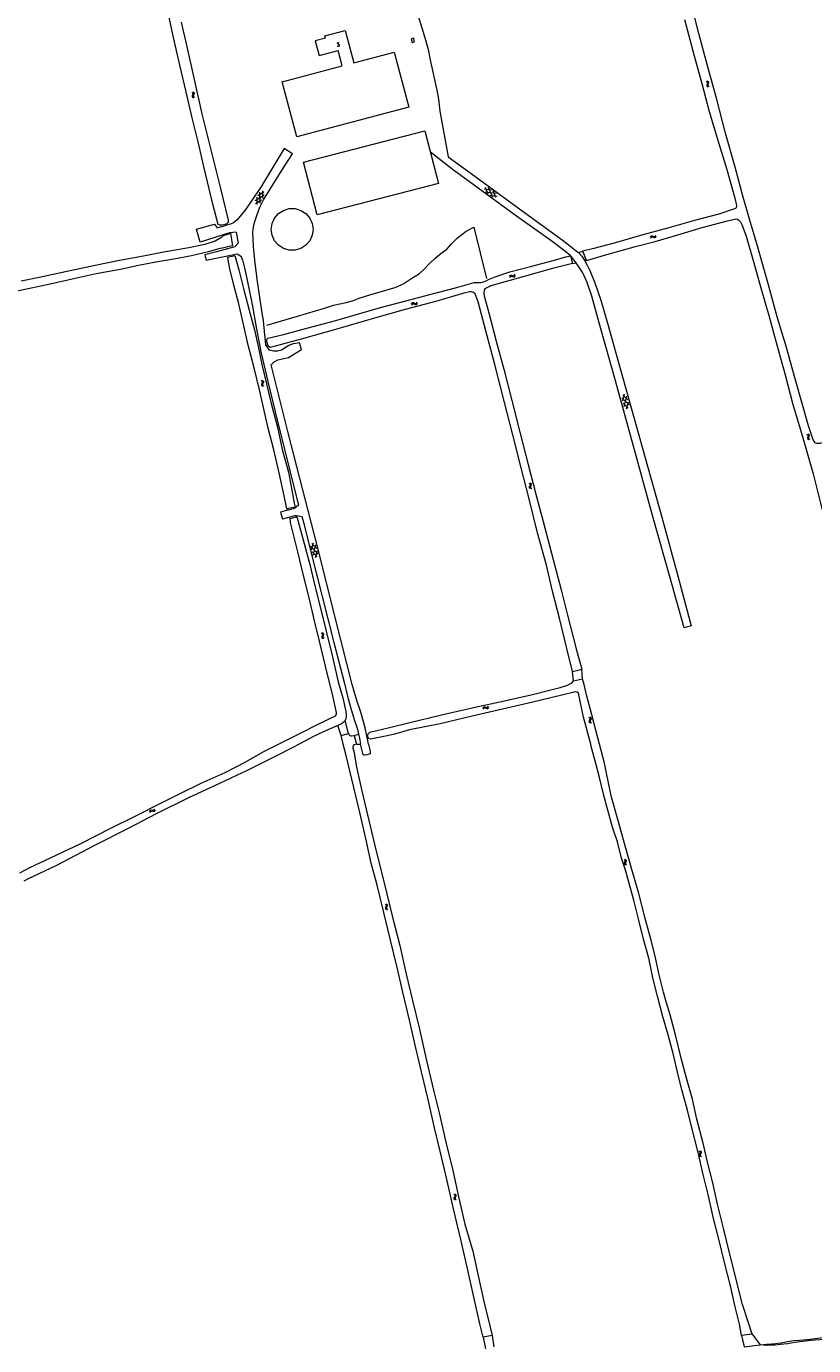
# Model space of a CAD drawing. Header units: metres. Extents: x 189705 to 199106, y 581686 to 588448.
# Tile 96 of 256: x 190686 to 191020, y 586745 to 587305. Entities that reach past the tile are written whole.
import ezdxf

# ---------------------------------------------------------------- set-up
doc = ezdxf.new("R2010")
doc.units = ezdxf.units.M
doc.layers.add('B-WA-OG-GBKN-G', color=7, linetype='Continuous', lineweight=18)
doc.styles.add('Style-STANDARD', font='STANDARD.shx')

msp = doc.modelspace()

# ---------------------------------------------------------------- linework, layer by layer
at = {"layer": 'B-WA-OG-GBKN-G'}
for p, q in [((190974.345, 587281.523), (190974.7, 587281.324)), ((190974.781, 587280.352), (190974.64, 587279.969)), ((190974.64, 587279.969), (190974.646, 587279.64)), ((190974.646, 587279.64), (190974.861, 587279.38)), ((190974.7, 587281.324), (190974.909, 587281.07)), ((190974.917, 587280.744), (190974.781, 587280.352)), ((190974.811, 587281.695), (190975.168, 587281.498)), ((190974.861, 587279.38), (190975.218, 587279.181)), ((190974.909, 587281.07), (190974.917, 587280.744)), ((190975.247, 587280.526), (190975.108, 587280.141)), ((190975.108, 587280.141), (190975.114, 587279.812)), ((190975.114, 587279.812), (190975.327, 587279.552)), ((190975.168, 587281.498), (190975.377, 587281.247)), ((190975.386, 587280.908), (190975.247, 587280.526)), ((190975.327, 587279.552), (190975.684, 587279.352)), ((190975.377, 587281.247), (190975.386, 587280.908)), ((190756.083, 587276.949), (190756.425, 587276.727)), ((190756.281, 587275.379), (190756.266, 587275.051)), ((190756.266, 587275.051), (190756.464, 587274.778)), ((190756.446, 587275.753), (190756.281, 587275.379)), ((190756.425, 587276.727), (190756.618, 587276.461)), ((190756.606, 587276.135), (190756.446, 587275.753)), ((190756.464, 587274.778), (190756.808, 587274.557)), ((190756.559, 587277.091), (190756.903, 587276.872)), ((190756.618, 587276.461), (190756.606, 587276.135)), ((190756.759, 587275.522), (190756.744, 587275.193)), ((190756.744, 587275.193), (190756.94, 587274.92)), ((190756.921, 587275.897), (190756.759, 587275.522)), ((190756.903, 587276.872), (190757.096, 587276.608)), ((190757.084, 587276.27), (190756.921, 587275.897)), ((190756.94, 587274.92), (190757.284, 587274.699)), ((190757.096, 587276.608), (190757.084, 587276.27)), ((190784.123, 587233.076), (190786.737, 587234.648)), ((190784.877, 587234.437), (190784.96, 587229.84)), ((190786.078, 587235.012), (190786.134, 587231.962)), ((190880.229, 587235.817), (190883.26, 587235.478)), ((190880.644, 587234.551), (190885.213, 587234.039)), ((190881.897, 587233.628), (190880.675, 587236.423)), ((190883.849, 587232.188), (190882.008, 587236.4)), ((190885.179, 587232.168), (190883.956, 587234.965)), ((190782.948, 587230.953), (190786.887, 587233.323)), ((190783.1, 587229.632), (190785.716, 587231.206)), ((190783.703, 587232.318), (190783.758, 587229.268)), ((190882.593, 587233.114), (190885.625, 587232.773)), ((190950.695, 587215.408), (190950.902, 587215.759)), ((190950.855, 587214.938), (190951.064, 587215.288)), ((190950.902, 587215.759), (190951.158, 587215.963)), ((190951.064, 587215.288), (190951.323, 587215.49)), ((190951.158, 587215.963), (190951.497, 587215.962)), ((190951.323, 587215.49), (190951.649, 587215.49)), ((190951.497, 587215.962), (190951.876, 587215.814)), ((190951.649, 587215.49), (190952.037, 587215.344)), ((190951.876, 587215.814), (190952.256, 587215.665)), ((190952.037, 587215.344), (190952.416, 587215.193)), ((190952.256, 587215.665), (190952.585, 587215.662)), ((190952.416, 587215.193), (190952.745, 587215.19)), ((190952.585, 587215.662), (190952.851, 587215.868)), ((190952.745, 587215.19), (190953.011, 587215.398)), ((190952.851, 587215.868), (190953.06, 587216.22)), ((190953.011, 587215.398), (190953.219, 587215.749)), ((190890.956, 587198.666), (190891.151, 587199.024)), ((190891.131, 587198.201), (190891.328, 587198.557)), ((190891.151, 587199.024), (190891.401, 587199.235)), ((190891.328, 587198.557), (190891.581, 587198.767)), ((190891.401, 587199.235), (190891.74, 587199.246)), ((190891.581, 587198.767), (190891.907, 587198.778)), ((190891.74, 587199.246), (190892.123, 587199.109)), ((190891.907, 587198.778), (190892.299, 587198.644)), ((190892.123, 587199.109), (190892.508, 587198.973)), ((190892.299, 587198.644), (190892.683, 587198.506)), ((190892.508, 587198.973), (190892.837, 587198.98)), ((190892.683, 587198.506), (190893.012, 587198.513)), ((190892.837, 587198.98), (190893.096, 587199.195)), ((190893.012, 587198.513), (190893.271, 587198.73)), ((190893.096, 587199.195), (190893.293, 587199.553)), ((190893.271, 587198.73), (190893.468, 587199.088)), ((190849.308, 587186.986), (190849.523, 587187.332)), ((190849.456, 587186.512), (190849.673, 587186.857)), ((190849.523, 587187.332), (190849.784, 587187.529)), ((190849.673, 587186.857), (190849.937, 587187.052)), ((190849.784, 587187.529), (190850.123, 587187.521)), ((190849.937, 587187.052), (190850.263, 587187.045)), ((190850.123, 587187.521), (190850.497, 587187.363)), ((190850.263, 587187.045), (190850.648, 587186.889)), ((190850.497, 587187.363), (190850.874, 587187.206)), ((190850.648, 587186.889), (190851.023, 587186.73)), ((190850.874, 587187.206), (190851.203, 587187.195)), ((190851.023, 587186.73), (190851.352, 587186.719)), ((190851.203, 587187.195), (190851.474, 587187.394)), ((190851.352, 587186.719), (190851.622, 587186.92)), ((190851.474, 587187.394), (190851.691, 587187.741)), ((190851.622, 587186.92), (190851.839, 587187.267)), ((190785.484, 587154.41), (190785.823, 587154.184)), ((190785.664, 587152.838), (190785.646, 587152.51)), ((190785.646, 587152.51), (190785.84, 587152.234)), ((190785.833, 587153.21), (190785.664, 587152.838)), ((190785.823, 587154.184), (190786.012, 587153.916)), ((190785.997, 587153.59), (190785.833, 587153.21)), ((190785.84, 587152.234), (190786.182, 587152.009)), ((190785.961, 587154.547), (190786.302, 587154.324)), ((190786.012, 587153.916), (190785.997, 587153.59)), ((190786.143, 587152.976), (190786.125, 587152.647)), ((190786.125, 587152.647), (190786.318, 587152.371)), ((190786.31, 587153.349), (190786.143, 587152.976)), ((190786.302, 587154.324), (190786.493, 587154.058)), ((190786.476, 587153.72), (190786.31, 587153.349)), ((190786.318, 587152.371), (190786.659, 587152.146)), ((190786.493, 587154.058), (190786.476, 587153.72)), ((190938.541, 587147.167), (190941.795, 587143.919)), ((190938.945, 587145.664), (190939.732, 587148.611)), ((190939.005, 587148.415), (190941.164, 587146.26)), ((190939.169, 587144.828), (190941.328, 587142.672)), ((190939.575, 587143.321), (190940.76, 587147.762)), ((190940.601, 587142.476), (190941.389, 587145.426)), ((191016.987, 587131.704), (191017.345, 587131.51)), ((191017.443, 587130.54), (191017.308, 587130.155)), ((191017.308, 587130.155), (191017.319, 587129.826)), ((191017.319, 587129.826), (191017.538, 587129.569)), ((191017.345, 587131.51), (191017.558, 587131.26)), ((191017.572, 587130.934), (191017.443, 587130.54)), ((191017.45, 587131.883), (191017.81, 587131.692)), ((191017.538, 587129.569), (191017.899, 587129.376)), ((191017.558, 587131.26), (191017.572, 587130.934)), ((191017.905, 587130.721), (191017.773, 587130.335)), ((191017.773, 587130.335), (191017.784, 587130.006)), ((191017.784, 587130.006), (191018.002, 587129.749)), ((191017.81, 587131.692), (191018.024, 587131.444)), ((191018.038, 587131.106), (191017.905, 587130.721)), ((191018.002, 587129.749), (191018.362, 587129.556)), ((191018.024, 587131.444), (191018.038, 587131.106)), ((190899.115, 587110.876), (190899.459, 587110.657)), ((190899.459, 587110.657), (190899.653, 587110.392)), ((190899.59, 587111.022), (190899.935, 587110.805)), ((190899.935, 587110.805), (190900.131, 587110.543)), ((190899.325, 587109.308), (190899.312, 587108.979)), ((190899.312, 587108.979), (190899.512, 587108.707)), ((190899.487, 587109.682), (190899.325, 587109.308)), ((190899.644, 587110.066), (190899.487, 587109.682)), ((190899.512, 587108.707), (190899.858, 587108.489)), ((190899.653, 587110.392), (190899.644, 587110.066)), ((190899.802, 587109.454), (190899.789, 587109.125)), ((190899.789, 587109.125), (190899.987, 587108.853)), ((190899.961, 587109.83), (190899.802, 587109.454)), ((190900.121, 587110.204), (190899.961, 587109.83)), ((190899.987, 587108.853), (190900.333, 587108.634)), ((190900.131, 587110.543), (190900.121, 587110.204)), ((190806.548, 587084.052), (190809.776, 587080.777)), ((190806.94, 587082.546), (190807.752, 587085.486)), ((190807.023, 587085.296), (190809.165, 587083.124)), ((190807.551, 587080.198), (190808.773, 587084.629)), ((190807.158, 587081.707), (190809.298, 587079.534)), ((190808.571, 587079.344), (190809.382, 587082.288)), ((190811.029, 587047.246), (190811.379, 587047.038)), ((190811.286, 587045.685), (190811.283, 587045.356)), ((190811.283, 587045.356), (190811.491, 587045.091)), ((190811.436, 587046.064), (190811.286, 587045.685)), ((190811.379, 587047.038), (190811.581, 587046.779)), ((190811.582, 587046.453), (190811.436, 587046.064)), ((190811.491, 587045.091), (190811.843, 587044.882)), ((190811.499, 587047.406), (190811.851, 587047.2)), ((190811.581, 587046.779), (190811.582, 587046.453)), ((190811.758, 587045.846), (190811.755, 587045.516)), ((190811.755, 587045.516), (190811.961, 587045.251)), ((190811.906, 587046.226), (190811.758, 587045.846)), ((190811.851, 587047.2), (190812.054, 587046.944)), ((190812.054, 587046.605), (190811.906, 587046.226)), ((190811.961, 587045.251), (190812.313, 587045.042)), ((190812.054, 587046.944), (190812.054, 587046.605)), ((190879.618, 587015.4), (190879.842, 587015.741)), ((190879.842, 587015.741), (190880.108, 587015.931)), ((190879.98, 587015.261), (190880.249, 587015.45)), ((190880.108, 587015.931), (190880.446, 587015.914)), ((190880.249, 587015.45), (190880.574, 587015.434)), ((190880.446, 587015.914), (190880.817, 587015.746)), ((190880.574, 587015.434), (190880.955, 587015.269)), ((190880.817, 587015.746), (190881.19, 587015.579)), ((190881.19, 587015.579), (190881.518, 587015.56)), ((190881.518, 587015.56), (190881.794, 587015.752)), ((190881.794, 587015.752), (190882.02, 587016.093)), ((190881.93, 587015.274), (190882.156, 587015.615)), ((190879.754, 587014.922), (190879.98, 587015.261)), ((190880.955, 587015.269), (190881.326, 587015.099)), ((190881.326, 587015.099), (190881.654, 587015.08)), ((190881.654, 587015.08), (190881.93, 587015.274)), ((190924.538, 587011.436), (190924.872, 587011.202)), ((190924.682, 587009.86), (190924.655, 587009.532)), ((190924.859, 587010.228), (190924.682, 587009.86)), ((190925.032, 587010.604), (190924.859, 587010.228)), ((190924.872, 587011.202), (190925.055, 587010.93)), ((190925.019, 587011.561), (190925.354, 587011.33)), ((190925.055, 587010.93), (190925.032, 587010.604)), ((190925.164, 587009.986), (190925.138, 587009.658)), ((190925.339, 587010.355), (190925.164, 587009.986)), ((190925.514, 587010.722), (190925.339, 587010.355)), ((190925.354, 587011.33), (190925.539, 587011.06)), ((190925.539, 587011.06), (190925.514, 587010.722)), ((190924.655, 587009.532), (190924.844, 587009.252)), ((190924.844, 587009.252), (190925.18, 587009.019)), ((190925.138, 587009.658), (190925.324, 587009.378)), ((190925.324, 587009.378), (190925.66, 587009.145)), ((190738.234, 586971.434), (190738.382, 586971.814)), ((190738.382, 586971.814), (190738.603, 586972.055)), ((190738.466, 586970.995), (190738.617, 586971.374)), ((190738.603, 586972.055), (190738.937, 586972.109)), ((190738.617, 586971.374), (190738.84, 586971.614)), ((190738.84, 586971.614), (190739.162, 586971.667)), ((190738.937, 586972.109), (190739.334, 586972.022)), ((190739.162, 586971.667), (190739.569, 586971.584)), ((190739.334, 586972.022), (190739.734, 586971.936)), ((190739.569, 586971.584), (190739.967, 586971.495)), ((190739.734, 586971.936), (190740.059, 586971.986)), ((190739.967, 586971.495), (190740.292, 586971.545)), ((190740.059, 586971.986), (190740.289, 586972.231)), ((190740.289, 586972.231), (190740.439, 586972.612)), ((190740.292, 586971.545), (190740.521, 586971.793)), ((190740.521, 586971.793), (190740.671, 586972.173)), ((190939.392, 586951.086), (190939.737, 586950.869)), ((190939.614, 586949.519), (190939.604, 586949.19)), ((190939.604, 586949.19), (190939.806, 586948.92)), ((190939.773, 586949.895), (190939.614, 586949.519)), ((190939.737, 586950.869), (190939.933, 586950.606)), ((190939.927, 586950.28), (190939.773, 586949.895)), ((190939.806, 586948.92), (190940.154, 586948.705)), ((190939.865, 586951.235), (190940.212, 586951.021)), ((190939.933, 586950.606), (190939.927, 586950.28)), ((190940.09, 586949.669), (190940.08, 586949.34)), ((190940.08, 586949.34), (190940.28, 586949.07)), ((190940.246, 586950.047), (190940.09, 586949.669)), ((190940.212, 586951.021), (190940.41, 586950.761)), ((190940.403, 586950.422), (190940.246, 586950.047)), ((190940.28, 586949.07), (190940.627, 586948.854)), ((190940.41, 586950.761), (190940.403, 586950.422)), ((190838.095, 586932.097), (190838.433, 586931.869)), ((190838.433, 586931.869), (190838.619, 586931.599)), ((190838.574, 586932.23), (190838.913, 586932.004)), ((190838.619, 586931.599), (190838.601, 586931.273)), ((190839.082, 586931.398), (190838.911, 586931.028)), ((190838.913, 586932.004), (190839.101, 586931.736)), ((190839.101, 586931.736), (190839.082, 586931.398)), ((190838.261, 586930.524), (190838.239, 586930.196)), ((190838.239, 586930.196), (190838.432, 586929.919)), ((190838.433, 586930.894), (190838.261, 586930.524)), ((190838.432, 586929.919), (190838.771, 586929.69)), ((190838.601, 586931.273), (190838.433, 586930.894)), ((190838.741, 586930.657), (190838.72, 586930.328)), ((190838.72, 586930.328), (190838.91, 586930.051)), ((190838.911, 586931.028), (190838.741, 586930.657)), ((190838.91, 586930.051), (190839.25, 586929.823)), ((190971.276, 586827.257), (190971.608, 586827.019)), ((190971.4, 586825.68), (190971.37, 586825.352)), ((190971.37, 586825.352), (190971.555, 586825.07)), ((190971.582, 586826.045), (190971.4, 586825.68)), ((190971.555, 586825.07), (190971.888, 586824.833)), ((190971.76, 586826.419), (190971.582, 586826.045)), ((190971.608, 586827.019), (190971.787, 586826.744)), ((190971.758, 586827.376), (190972.091, 586827.141)), ((190971.787, 586826.744), (190971.76, 586826.419)), ((190971.884, 586825.8), (190971.854, 586825.472)), ((190971.854, 586825.472), (190972.037, 586825.19)), ((190972.064, 586826.166), (190971.884, 586825.8)), ((190972.037, 586825.19), (190972.37, 586824.953)), ((190972.244, 586826.531), (190972.064, 586826.166)), ((190972.091, 586827.141), (190972.272, 586826.869)), ((190972.272, 586826.869), (190972.244, 586826.531)), ((190867.231, 586808.88), (190867.564, 586808.646)), ((190867.564, 586808.646), (190867.745, 586808.372)), ((190867.712, 586809.004), (190868.046, 586808.772)), ((190867.745, 586808.372), (190867.721, 586808.047)), ((190868.204, 586808.163), (190868.027, 586807.796)), ((190868.046, 586808.772), (190868.229, 586808.5)), ((190868.229, 586808.5), (190868.204, 586808.163)), ((190867.367, 586807.304), (190867.339, 586806.976)), ((190867.339, 586806.976), (190867.526, 586806.696)), ((190867.546, 586807.671), (190867.367, 586807.304)), ((190867.526, 586806.696), (190867.861, 586806.461)), ((190867.721, 586808.047), (190867.546, 586807.671)), ((190867.85, 586807.428), (190867.822, 586807.1)), ((190867.822, 586807.1), (190868.008, 586806.819)), ((190868.027, 586807.796), (190867.85, 586807.428)), ((190868.008, 586806.819), (190868.343, 586806.585))]:
    msp.add_line(p, q, dxfattribs=at)
at = {"layer": 'B-WA-OG-GBKN-G', "flags": 128}
for points in [[(190761.242, 587245.352), (190758.851, 587255.774), (190756.331, 587266.043), (190753.523, 587277.653), (190751.175, 587287.766), (190748.341, 587300.162), (190746.411, 587309.28), (190744.258, 587318.554), (190741.589, 587328.798), (190739.543, 587337.821), (190738.601, 587341.33), (190738.29, 587342.124), (190737.908, 587342.752), (190737.049, 587343.279), (190733.069, 587345.166), (190721.462, 587350.608), (190710.313, 587356.117), (190700.841, 587361.022), (190691.253, 587366.914), (190681.072, 587372.783)], [(190851.09, 587313.01), (190855.25, 587299.13), (190856.39, 587295.02), (190857.45, 587289.96), (190860.02, 587277.78)], [(190965.12, 587307.82), (190966.867, 587301.459), (190969.33, 587292.317), (190972.542, 587280.638), (190975.629, 587268.701), (190979.188, 587256.929), (190983.076, 587244.069), (190986.516, 587231.859), (190987.19, 587228.722), (190987.199, 587228.283), (190986.891, 587227.678), (190986.366, 587227.34), (190979.743, 587225.104), (190969.488, 587222.359), (190958.566, 587219.329), (190947.547, 587216.293), (190935.368, 587212.834), (190926.73, 587210.464), (190922.063, 587209.349)], [(191000, 587198.087), (190996.31, 587211.058), (190992.423, 587223.917), (190990.142, 587232.297), (190986.667, 587245.024), (190982.585, 587259.499), (190978.822, 587274.372), (190974.999, 587288.032), (190971.293, 587301.781), (190969.398, 587309.092)], [(190751.642, 587306.644), (190753.812, 587296.841), (190760.309, 587267.742), (190768.216, 587236.567), (190771.491, 587222.597), (190771.546, 587222.114), (190771.478, 587221.619), (190771.185, 587221.105), (190770.571, 587220.839), (190769.771, 587220.606), (190768.881, 587220.457)], [(190812.826, 587299.863), (190812.57, 587300.83), (190821.15, 587303.1), (190824.8, 587289.35), (190842.04, 587293.91), (190848.26, 587270.48), (190800.68, 587257.89), (190794.47, 587281.32), (190819.94, 587288.06), (190818.227, 587294.57)], [(190812.826, 587299.863), (190808.476, 587298.711), (190810.14, 587292.428), (190818.227, 587294.57)], [(190850.66, 587298.268), (190850.25, 587299.814), (190849.187, 587299.532), (190849.597, 587297.986), (190850.66, 587298.268)], [(190860.02, 587277.78), (190860.75, 587273.89), (190861.33, 587268.88)], [(190861.33, 587268.88), (190864.921, 587249.421)], [(190854.944, 587260.546), (190860.765, 587238.191), (190809.281, 587224.785), (190803.46, 587247.14), (190854.944, 587260.546)], [(190786.2, 587181.19), (190784.06, 587196.46), (190782.96, 587204.33), (190782.27, 587211.24), (190782.1, 587214.82), (190781.98, 587217.49), (190782.31, 587219.73), (190782.7, 587221.54), (190783.84, 587224.93), (190785.05, 587228.04), (190786.55, 587231.13), (190794.49, 587243.96), (190798.82, 587250.69), (190795.25, 587252.98), (190785.44, 587236.56), (190779, 587227.28), (190777.32, 587225.03), (190775.31, 587222.63), (190773.82, 587221.39), (190772.49, 587220.8), (190770.81, 587220.36)], [(190916.804, 587207.352), (190914.88, 587209.12), (190908.5, 587213.89), (190893.92, 587224.3), (190866.64, 587244.21), (190859.57, 587249.78), (190857.274, 587251.597)], [(190768.881, 587220.457), (190768.012, 587220.457), (190767.235, 587220.739), (190765.038, 587229.318), (190761.242, 587245.352)], [(190864.921, 587249.421), (190874.59, 587242.35), (190895.68, 587226.93), (190913.3, 587214.22), (190917.11, 587211.22), (190919.97, 587208.96), (190920.141, 587208.778)], [(190789.827, 587218.645), (190790.187, 587221.147), (190791.237, 587223.446), (190792.892, 587225.356), (190795.018, 587226.723), (190797.443, 587227.435), (190799.971, 587227.435), (190802.396, 587226.723), (190804.522, 587225.356), (190806.177, 587223.446), (190807.227, 587221.147), (190807.587, 587218.645), (190807.227, 587216.143), (190806.177, 587213.844), (190804.522, 587211.934), (190802.396, 587210.567), (190799.971, 587209.855), (190797.443, 587209.855), (190795.018, 587210.567), (190792.892, 587211.934), (190791.237, 587213.844), (190790.187, 587216.143), (190789.827, 587218.645)], [(190923.525, 587205.437), (190932.158, 587207.961), (190944.432, 587211.31), (190952.779, 587213.546), (190962.368, 587216.264), (190972.743, 587219.421), (190982.817, 587222.115), (190986.912, 587223.117), (190987.614, 587222.97), (190988.205, 587222.539), (190988.871, 587221.818), (190989.47, 587220.728), (190991.415, 587215.806), (190994.295, 587205.428), (190997.295, 587194.867), (191000, 587185.488)], [(190774.99, 587217.43), (190772.139, 587217.142), (190759.607, 587213.245), (190758.067, 587218.72), (190765.769, 587220.905), (190766.815, 587219.328), (190770.81, 587220.36)], [(190774.99, 587217.43), (190775.77, 587212.75), (190774.36, 587211.24), (190766.57, 587209.13), (190761.7, 587207.82), (190762.272, 587205.376)], [(190787.98, 587178.03), (190800.96, 587181.73), (190812.4, 587185.24), (190816.28, 587186.45), (190821.63, 587187.57), (190824.27, 587188.33), (190827.2, 587189.37), (190831.67, 587190.85), (190839.47, 587193.06), (190842.88, 587194.14), (190846.04, 587195.71), (190849.1, 587197.58), (190852.68, 587199.94), (190854.63, 587201.54), (190857.04, 587204.1), (190859.22, 587206.24), (190861.74, 587208.46), (190864.27, 587210.25), (190866.36, 587212.45), (190868.87, 587215.09), (190872.49, 587217.9), (190875.72, 587219.56), (190881.19, 587197.77)], [(190769.586, 587215.971), (190768.769, 587215.216), (190766.048, 587213.625), (190761.621, 587212.237), (190754.818, 587210.801), (190744.09, 587208.947), (190735.585, 587207.297), (190725.372, 587205.407), (190715.132, 587203.35), (190706.478, 587201.521), (190698.623, 587199.732), (190691.407, 587198.228), (190683.733, 587196.636)], [(190769.586, 587215.971), (190772.69, 587216.987)], [(190773.498, 587211.708), (190771.08, 587211.163)], [(190773.498, 587211.708), (190773.143, 587214.402), (190772.69, 587216.987)], [(190676.3, 587191.476), (190686.623, 587193.488), (190696.006, 587195.454), (190706.577, 587197.985), (190715.521, 587199.864), (190726.611, 587201.896), (190732.802, 587203.252), (190740.843, 587204.873), (190748.502, 587206.142), (190755.943, 587207.6), (190763.211, 587209.226)], [(190777.57, 587205.74), (190777.244, 587206.966), (190775.855, 587207.776), (190775.315, 587208.104), (190774.64, 587208.007), (190762.272, 587205.376)], [(190763.211, 587209.226), (190768.359, 587210.608), (190771.08, 587211.163)], [(190771.432, 587206.898), (190774.34, 587207.555)], [(190796.447, 587100.002), (190795.241, 587105.542), (190793.155, 587115.292), (190790.883, 587125.031), (190788.497, 587134.236), (190786.565, 587143.02), (190784.78, 587150.553), (190782.523, 587159.809), (190780.095, 587169.452), (190778.205, 587177.727), (190776.077, 587186.988), (190774.005, 587194.929), (190772.319, 587201.901), (190771.552, 587205.674), (190771.432, 587206.898)], [(190774.34, 587207.555), (190776.012, 587201.433), (190778.165, 587193.015), (190780.433, 587184.377), (190782.734, 587175.958), (190784.226, 587168.935), (190785.797, 587161.204), (190787.836, 587152.993), (190789.966, 587144.079), (190792.427, 587134.642), (190794.503, 587125.181), (190797.117, 587115.536), (190798.619, 587107.915), (190799.574, 587102.37), (190799.91, 587100.713)], [(190917.633, 587030.944), (190915.23, 587040.593), (190912.222, 587053.035), (190909.23, 587065.058), (190906.637, 587076.042), (190902.859, 587089.835), (190899.245, 587104.213), (190895.913, 587117.385), (190892.428, 587130.79), (190888.593, 587145.71), (190884.645, 587161.197), (190880.819, 587175.609), (190877.642, 587187.904), (190876.39, 587191.248), (190875.595, 587191.794), (190874.849, 587192.057), (190874.205, 587192.055), (190871.575, 587191.538), (190860.103, 587188.214), (190846.627, 587184.626), (190833.64, 587180.958), (190817.09, 587176.084), (190803.522, 587172.31), (190793.542, 587169.556), (190789.362, 587168.528), (190788.618, 587168.932), (190788.174, 587169.927), (190787.944, 587171.242), (190787.941, 587171.738), (190788.124, 587172.194), (190788.435, 587172.423), (190794.975, 587174.003), (190807.026, 587177.213), (190817.232, 587180.005), (190825.452, 587182.41), (190836.207, 587185.487), (190848.025, 587188.564), (190856.604, 587190.819), (190867.952, 587193.854), (190875.984, 587196.048), (190877.24, 587196.13), (190878.715, 587196.139), (190879.875, 587196.409), (190881.083, 587196.839), (190882.058, 587197.283), (190884.847, 587198.417), (190891.064, 587200.662), (190899.849, 587202.896), (190909.39, 587205.46), (190914.797, 587206.995)], [(190914.797, 587206.995), (190916.808, 587207.336)], [(190916.804, 587207.352), (190917.715, 587204.175)], [(190919.156, 587204.438), (190917.36, 587206.84), (190916.804, 587207.352)], [(190920.141, 587208.778), (190922.063, 587209.349)], [(190920.141, 587208.778), (190921.58, 587207.24), (190922.868, 587205.238)], [(190923.525, 587205.437), (190922.063, 587209.349)], [(190777.57, 587205.74), (190778.53, 587202.37), (190779.66, 587197), (190781.7, 587186.71), (190783.58, 587176.24), (190785.58, 587166), (190788.36, 587153.98), (190792.46, 587137.04), (190801.43, 587101.49), (190799.83, 587100.2)], [(190917.715, 587204.175), (190909.226, 587202.003), (190898.065, 587198.922), (190883.007, 587194.688), (190880.396, 587193.398), (190880.11, 587192.898), (190880.016, 587191.372), (190880.215, 587190.353), (190882.112, 587183.193), (190885.291, 587171.149), (190888.464, 587159.292), (190891.904, 587145.926), (190895.369, 587132.464), (190898.84, 587118.789), (190902.04, 587106.223), (190905.26, 587094.52), (190908.739, 587081.193), (190912.782, 587065.544), (190915.557, 587054.868), (190919.399, 587039.96), (190921.657, 587031.921)], [(190917.715, 587204.175), (190919.156, 587204.438)], [(190924.97, 587201.24), (190927.19, 587195.94), (190929.72, 587188.63), (190932.47, 587178.77), (190939.1, 587155.05), (190948.44, 587121.66), (190955.5, 587096.39), (190962.46, 587071), (190968.03, 587050.29), (190964.99, 587049.48), (190958.78, 587071.66), (190951.92, 587096.16), (190945.11, 587120.95), (190935.84, 587154.27), (190928.72, 587179.89), (190925.84, 587190.22), (190923.82, 587196.08), (190922.11, 587200.12), (190919.49, 587203.99), (190919.156, 587204.438)], [(190923.525, 587205.437), (190922.868, 587205.238)], [(190922.868, 587205.238), (190923.04, 587204.97)], [(190923.04, 587204.97), (190924.025, 587203.221), (190924.97, 587201.24)], [(191038.4, 587132.449), (191030.317, 587129.998), (191022.551, 587127.719), (191021.498, 587127.682), (191020.693, 587127.972), (191020.182, 587128.654), (191019.806, 587129.315), (191017.816, 587135.232), (191015.175, 587144.66), (191011.853, 587156.159), (191008.484, 587168.505), (191004.533, 587181.429), (191000.581, 587196.045), (191000, 587198.087)], [(191000, 587185.488), (191000.813, 587182.669), (191004.382, 587169.592), (191007.851, 587156.885), (191011.06, 587144.811), (191014.284, 587133.959), (191016.638, 587125.766), (191019.706, 587114.779), (191022.957, 587102.299), (191026.275, 587090.186), (191029.821, 587078.24), (191031.747, 587070.825), (191032.114, 587068.455)], [(190786.2, 587181.19), (190787.414, 587169.645), (190788.96, 587167.36)], [(190831.038, 587000), (190830.39, 587003.59), (190829.67, 587006.89), (190828.66, 587010.51), (190827.77, 587013.68), (190826.2, 587018.61), (190824.14, 587025.36), (190819.31, 587044.36), (190809.29, 587084.43), (190797.06, 587132.23), (190789.77, 587161.17), (190791.05, 587162.45), (190792.63, 587163.24), (190794.65, 587163.66), (190797.2, 587164.3), (190802.72, 587167.65), (190801.78, 587170.48), (190800.14, 587170.16), (190799.16, 587169.97), (190797.26, 587169.33), (190795.71, 587168.28), (190794.16, 587167.32), (190792.44, 587166.86), (190790.97, 587166.87), (190788.96, 587167.36)], [(190799.91, 587100.713), (190796.447, 587100.002)], [(190796.447, 587100.002), (190796.672, 587099.365)], [(190797.12, 587099.5), (190796.672, 587099.365)], [(190797.12, 587099.5), (190799.83, 587100.2)], [(190799.91, 587100.713), (190799.83, 587100.2)], [(190792.892, 587000), (190793.764, 587000.432), (190802.816, 587005.014), (190808.347, 587007.869), (190813.89, 587010.447), (190817.05, 587012.093), (190817.413, 587012.503), (190817.571, 587012.946), (190817.464, 587013.417), (190815.889, 587020.531), (190812.83, 587033.108), (190810.325, 587043.815), (190808.121, 587052.336), (190805.919, 587062.1), (190803.523, 587071.685), (190801.104, 587081.696), (190798.833, 587090.765), (190798.044, 587094.164), (190797.901, 587095.897)], [(190796.672, 587099.365), (190793.784, 587098.491), (190794.641, 587095.513)], [(190797.734, 587096.403), (190794.641, 587095.513)], [(190800.491, 587096.926), (190799.695, 587096.967), (190797.734, 587096.403)], [(190797.901, 587095.897), (190797.734, 587096.403)], [(190797.901, 587095.897), (190800.584, 587096.516)], [(190803.24, 587095.39), (190803.018, 587096.369), (190801.432, 587096.877), (190800.491, 587096.926)], [(190800.584, 587096.516), (190800.491, 587096.926)], [(190800.584, 587096.516), (190800.891, 587096.115), (190803.353, 587086.806), (190806.201, 587076.381), (190808.369, 587067.268), (190810.727, 587057.734), (190813.122, 587047.969), (190815.642, 587037.636), (190818.253, 587026.484), (190820.191, 587019.736), (190821.543, 587013.828), (190821.65, 587012.398), (190821.671, 587011.786), (190821.53, 587010.943), (190821.248, 587010.134)], [(190803.24, 587095.39), (190806.4, 587082.77), (190816.44, 587043.23), (190820.88, 587025.73), (190822.22, 587020.41), (190823.4, 587015.75), (190825.06, 587010.49), (190826.22, 587006.81), (190826.872, 587004.255)], [(190831.141, 587004.614), (190831.562, 587004.971), (190832.189, 587005.238), (190839.374, 587006.961), (190848.642, 587009.166), (190861.549, 587012.3), (190875.596, 587015.555), (190888.758, 587018.417), (190900.689, 587021.171), (190907.843, 587022.972), (190912.351, 587024.017), (190915.527, 587025.091), (190917.395, 587026.128), (190918.14, 587026.941)], [(190917.633, 587030.944), (190921.657, 587031.921)], [(190918.14, 587026.941), (190917.633, 587030.944)], [(190918.14, 587026.941), (190921.874, 587027.734)], [(190921.874, 587027.734), (190921.657, 587031.921)], [(190929.17, 587000), (190928.47, 587002.675), (190925.799, 587012.497), (190923.661, 587020.946), (190922.667, 587025.312), (190921.874, 587027.734)], [(190925.404, 587000), (190922.324, 587011.457), (190920.141, 587021.644), (190919.647, 587022.158), (190918.989, 587022.208), (190913.077, 587020.799), (190900.867, 587017.802), (190888, 587014.868), (190875.031, 587011.979), (190861.473, 587008.727), (190848.423, 587006.147), (190841.757, 587004.144), (190832.065, 587002.173), (190831.416, 587002.287), (190831.013, 587002.721), (190830.748, 587003.56), (190830.764, 587004.011), (190831.141, 587004.614)], [(190821.248, 587010.134), (190820.885, 587009.724), (190820.334, 587009.18), (190819.674, 587008.682), (190818.052, 587007.901)], [(190822.667, 587004.586), (190821.248, 587010.134)], [(190818.052, 587007.901), (190813.829, 587006.081), (190807.763, 587003.301), (190801.668, 587000)], [(190819.486, 587003.654), (190818.052, 587007.901)], [(190819.486, 587003.654), (190822.667, 587004.586)], [(190822.667, 587004.586), (190822.901, 587003.973), (190823.208, 587003.655), (190823.535, 587003.544), (190823.922, 587003.496), (190824.954, 587003.753)], [(190824.954, 587003.753), (190826.872, 587004.255)], [(190826.872, 587004.255), (190827.29, 587002.62), (190827.745, 587000)], [(190683.114, 586945.412), (190687.383, 586947.657), (190698.495, 586952.901), (190708.991, 586957.907), (190721.699, 586964.301), (190731.735, 586969.34), (190743.224, 586975.153), (190750.827, 586978.986), (190760.148, 586983.398), (190770.222, 586987.931), (190778.753, 586992.449), (190786.347, 586996.759), (190792.892, 587000)], [(190801.668, 587000), (190799, 586998.555), (190791.537, 586994.747), (190779.918, 586989.025), (190767.801, 586983.349), (190754.737, 586977.208), (190741.03, 586970.499), (190729.398, 586964.317), (190715.087, 586957.11), (190698.407, 586948.366), (190686.621, 586942.78), (190684.869, 586941.811)], [(190820.381, 587000), (190820.207, 587000.7), (190819.486, 587003.654)], [(190879.807, 586748.2), (190878.38, 586753.889), (190875.98, 586764.612), (190873.021, 586777.961), (190870.254, 586789.599), (190867.101, 586802.663), (190864.477, 586814.651), (190861.432, 586827.203), (190859.108, 586837.064), (190856.38, 586849.116), (190853.6, 586860.832), (190851.038, 586871.659), (190848.49, 586882.856), (190845.723, 586894.636), (190843.212, 586905.23), (190840.438, 586916.745), (190837.626, 586928.577), (190834.652, 586940.714), (190832.267, 586949.487), (190829.912, 586960.022), (190827.518, 586970.415), (190823.986, 586985.197), (190821.417, 586995.824), (190820.381, 587000)], [(190826.075, 586999.953), (190824.888, 586999.677), (190824.57, 586999.364), (190824.484, 586999.004), (190824.5, 586998.444), (190824.944, 586996.483), (190825.827, 586990.977), (190828.164, 586980.714), (190831.432, 586967.099), (190834.386, 586954.638), (190837.758, 586941.165), (190841.182, 586927.167), (190844.42, 586914.562), (190847.005, 586902.4), (190849.832, 586891.183), (190852.663, 586879.053), (190855.531, 586866.197), (190858.793, 586852.53), (190861.055, 586843.517), (190863.994, 586830.486), (190866.924, 586818.958), (190869.484, 586807.211), (190872.006, 586796.208), (190875.344, 586784.705), (190877.448, 586774.897), (190880.087, 586763.363), (190882.687, 586752.483), (190883.522, 586748.905)], [(190824.954, 587003.753), (190826.061, 587000)], [(190826.061, 587000), (190826.075, 586999.953)], [(190826.075, 586999.953), (190827.745, 587000)], [(190831.038, 587000), (190831.753, 586996.87), (190831.827, 586996.285), (190831.773, 586995.959), (190831.442, 586995.705), (190830.478, 586995.476), (190829.563, 586995.327), (190829.004, 586995.405), (190828.675, 586996.041), (190827.745, 587000)], [(190989.369, 586748.896), (190988.468, 586753.722), (190986.74, 586761.134), (190984.73, 586769.989), (190982.193, 586779.893), (190979.689, 586789.868), (190977.414, 586798.536), (190975.162, 586808.743), (190973.113, 586817.268), (190970.893, 586827.235), (190968.33, 586837.023), (190966.254, 586845.089), (190964.075, 586853.292), (190962.186, 586860.756), (190960.502, 586868.066), (190958.221, 586876.546), (190955.822, 586884.782), (190953.708, 586893.042), (190951.915, 586900.222), (190950.022, 586909.077), (190947.849, 586917.17), (190945.645, 586925.883), (190943.614, 586933.801), (190941.928, 586939.888), (190940.288, 586946.059), (190938.439, 586951.636), (190936.71, 586958.609), (190934.688, 586964.704), (190932.7, 586971.955), (190930.816, 586978.851), (190929.067, 586985.902), (190927.51, 586991.853), (190925.502, 586999.636), (190925.404, 587000)], [(190993.96, 586749.427), (190992.195, 586754.771), (190989.853, 586762.121), (190987.981, 586769.243), (190985.996, 586777.387), (190983.933, 586785.149), (190981.698, 586794.457), (190979.188, 586804.613), (190977.14, 586813.746), (190974.989, 586822.511), (190973.055, 586830.648), (190970.461, 586840.804), (190968.528, 586849.193), (190966.034, 586858.146), (190963.694, 586866.666), (190961.293, 586876.563), (190959.076, 586885.076), (190957.555, 586890.115), (190956.338, 586894.747), (190954.448, 586902.095), (190952.734, 586909.98), (190950.85, 586917.232), (190948.312, 586926.586), (190945.82, 586936.599), (190943.081, 586945.844), (190940.043, 586956.918), (190936.92, 586968.052), (190934.201, 586977.503), (190932.206, 586986.966), (190931.282, 586991.922), (190929.17, 587000)], [(191117.253, 586764.073), (191117.064, 586763.595), (191116.171, 586762.925), (191112.741, 586761.582), (191107.095, 586760.503), (191097.232, 586758.657), (191089.639, 586757.363), (191084.496, 586756.036), (191078.281, 586755.081), (191075.747, 586754.783), (191064.376, 586752.586), (191057.644, 586751.418), (191049.243, 586750.358), (191042.421, 586749.45), (191036.996, 586749.062), (191031.383, 586748.377), (191026.299, 586747.341), (191018.779, 586746.712), (191012.009, 586745.907), (191008.859, 586745.391), (191005.891, 586745.048), (191003.466, 586744.828), (191001.753, 586744.735), (191000, 586744.682)], [(191000, 586745.183), (191000.622, 586745.235), (191003.765, 586745.435), (191006.248, 586745.83), (191008.868, 586746.38), (191011.403, 586746.71), (191014.119, 586746.975), (191017.235, 586747.233), (191023.98, 586748.006), (191030.285, 586748.825), (191035.252, 586749.583), (191041.673, 586750.434), (191049.963, 586751.288), (191057.549, 586752.556), (191065.414, 586753.993), (191073.899, 586755.557), (191080.793, 586756.659), (191088.497, 586758.257), (191098.23, 586759.916), (191106.515, 586761.331), (191112.666, 586762.804), (191117.253, 586764.073)], [(190883.522, 586748.905), (190879.807, 586748.2)], [(190879.807, 586748.2), (190880.736, 586743.241)], [(190883.522, 586748.905), (190884.341, 586744.023)], [(190993.96, 586749.427), (190989.369, 586748.896)], [(190989.369, 586748.896), (190990.555, 586744.115)], [(190993.96, 586749.427), (190997.229, 586744.951)], [(190990.555, 586744.115), (190997.229, 586744.951)], [(190997.229, 586744.951), (191000, 586745.183)], [(191000, 586744.682), (190999.781, 586744.675), (190997.229, 586744.951)]]:
    msp.add_lwpolyline(points, dxfattribs=at)

# ---------------------------------------------------------------- texts
at = {"layer": 'B-WA-OG-GBKN-G', "style": 'Style-STANDARD'}
msp.add_text('3', height=1.6, rotation=12.59095, dxfattribs=at).set_placement((190817.745, 587296.177))

doc.saveas('drawing.dxf')
